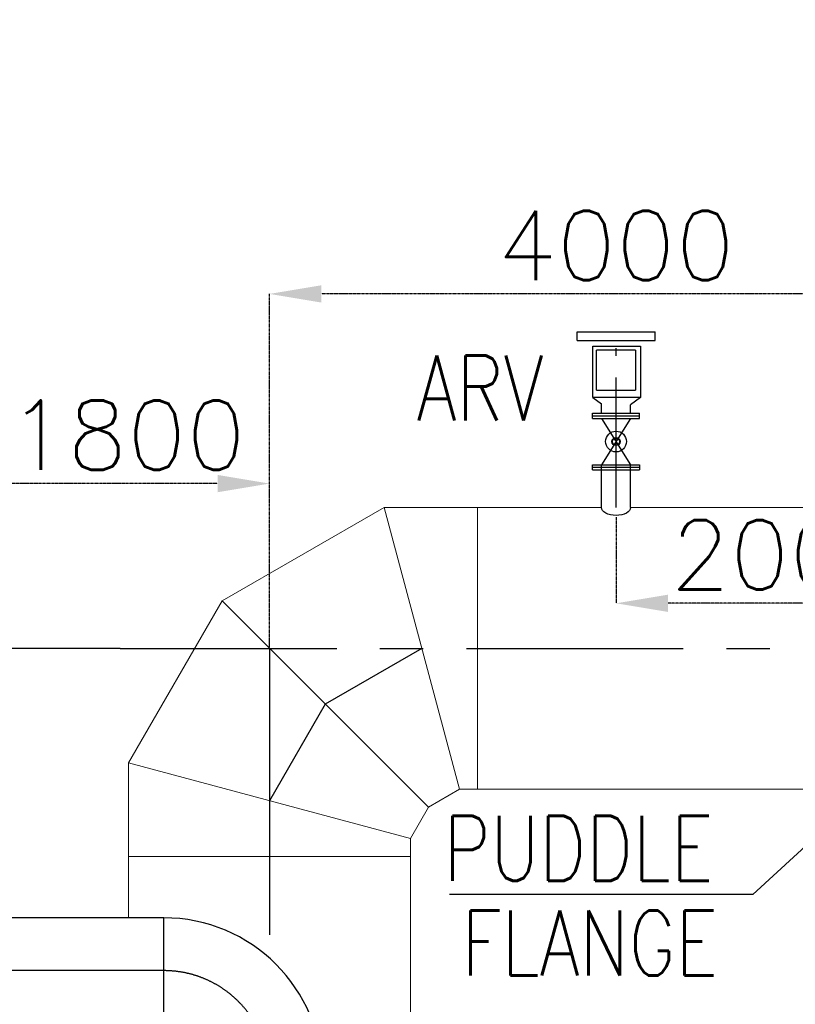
# Model space of a CAD drawing. Header units: inches. Extents: x -341304 to 31571016, y -692717 to 2132253.
# Tile 36 of 256: x 432404 to 441356, y -576685 to -565320. Entities that reach past the tile are written whole.
import ezdxf
from ezdxf.enums import TextEntityAlignment as Align

# ---------------------------------------------------------------- set-up
doc = ezdxf.new("R2010")
doc.units = ezdxf.units.IN
doc.header["$MEASUREMENT"] = 0
for name, pattern in [('CENTER', [2, 1.25, -0.25, 0.25, -0.25]), ('CENTER2', [1.125, 0.75, -0.125, 0.125, -0.125]), ('CONTINOUS', [0])]:
    doc.linetypes.add(name, pattern=pattern)
for name, color, linetype in [('0-CL', 8, 'CENTER'), ('0-CW SUPPLY', 4, 'Continuous'), ('acw', 6, 'Continuous'), ('CW PH Elevation', 8, 'Continuous'), ('CW Sump Elevation', 7, 'Continuous'), ('text', 3, 'Continuous')]:
    doc.layers.add(name, color=color, linetype=linetype)
doc.styles.add('ROMANS', font='romans')
doc.styles.add('ROMANT', font='romant', dxfattribs={"height": 5})
doc.dimstyles.new('User-300', dxfattribs={"dimscale": 400, "dimtxt": 1.5, "dimasz": 1.25, "dimexe": 1, "dimexo": 1, "dimgap": 0.4, "dimtad": 1, "dimdec": 0, "dimlfac": 0.5, "dimzin": 0, "dimdsep": 46, "dimtxsty": 'ROMANS', "dimcen": 1, "dimclrd": 8, "dimclre": 8, "dimclrt": 3, "dimadec": 0, "dimazin": 0, "dimtfac": 1, "dimtdec": 0, "dimtix": 1, "dimtofl": 0, "dimtmove": 0, "dimatfit": 3, "dimfxl": 1, "dimtolj": 1, "dimtzin": 0, "dimarcsym": 0})
doc.dimstyles.new('User600', dxfattribs={"dimscale": 500, "dimtxt": 1.5, "dimasz": 1.25, "dimexe": 1, "dimexo": 1, "dimgap": 0.4, "dimtad": 1, "dimdec": 0, "dimzin": 0, "dimdsep": 46, "dimtxsty": 'ROMANS', "dimcen": 1, "dimclrd": 8, "dimclre": 8, "dimclrt": 3, "dimadec": 0, "dimazin": 0, "dimtfac": 1, "dimtdec": 0, "dimtix": 1, "dimtofl": 0, "dimtmove": 0, "dimatfit": 3, "dimfxl": 1, "dimtolj": 1, "dimtzin": 0, "dimarcsym": 0})

# ---------------------------------------------------------------- blocks, each defined once
blk = doc.blocks.new('*D650')
at = {"layer": '0-CL', "color": 8, "lineweight": -2, "transparency": 16777216}
for p, q in [((-1571854, 163484), (-1571854, 167575)), ((-1564454, 167575), (-1571254, 167575)), ((-1563854, 166712), (-1563854, 167575))]:
    blk.add_line(p, q, dxfattribs=at)
at = {"layer": '0-CL', "color": 8, "transparency": 16777216}
for points in [[(-1571254, 167675), (-1571254, 167475), (-1571854, 167575)], [(-1564454, 167675), (-1564454, 167475), (-1563854, 167575)]]:
    blk.add_solid(points, dxfattribs=at)
at = {"layer": 'Defpoints', "color": 0, "transparency": 16777216}
for p in [(-1571854, 167575), (-1563854, 166712), (-1571854, 163484)]:
    blk.add_point(p, dxfattribs=at)
at = {"layer": '0-CL', "color": 3, "transparency": 16777216, "insert": (-1567854, 168135), "char_height": 800, "attachment_point": 5, "style": 'ROMANS'}
blk.add_mtext('\\A1;4000', dxfattribs=at)
blk = doc.blocks.new('*D651')
at = {"layer": '0-CL', "color": 8, "lineweight": -2, "transparency": 16777216}
for p, q in [((-1563854, 165732), (-1563854, 164004)), ((-1567854, 164999), (-1567854, 164004)), ((-1564454, 164004), (-1567254, 164004))]:
    blk.add_line(p, q, dxfattribs=at)
at = {"layer": '0-CL', "color": 8, "transparency": 16777216}
for points in [[(-1567254, 164104), (-1567254, 163904), (-1567854, 164004)], [(-1564454, 164104), (-1564454, 163904), (-1563854, 164004)]]:
    blk.add_solid(points, dxfattribs=at)
at = {"layer": 'Defpoints', "color": 0, "transparency": 16777216}
for p in [(-1563854, 165732), (-1567854, 164999), (-1567854, 164004)]:
    blk.add_point(p, dxfattribs=at)
at = {"layer": '0-CL', "color": 3, "transparency": 16777216, "insert": (-1565854, 164564), "char_height": 800, "attachment_point": 5, "style": 'ROMANS'}
blk.add_mtext('\\A1;2000', dxfattribs=at)
blk = doc.blocks.new('*D652')
at = {"layer": '0-CL', "color": 8, "lineweight": -2, "transparency": 16777216}
for p, q in [((-1575454, 159384), (-1575454, 165386)), ((-1572454, 165386), (-1574854, 165386)), ((-1571854, 163484), (-1571854, 165386))]:
    blk.add_line(p, q, dxfattribs=at)
at = {"layer": '0-CL', "color": 8, "transparency": 16777216}
for points in [[(-1574854, 165486), (-1574854, 165286), (-1575454, 165386)], [(-1572454, 165486), (-1572454, 165286), (-1571854, 165386)]]:
    blk.add_solid(points, dxfattribs=at)
at = {"layer": 'Defpoints', "color": 0, "transparency": 16777216}
for p in [(-1575454, 165386), (-1571854, 163484), (-1575454, 159384)]:
    blk.add_point(p, dxfattribs=at)
at = {"layer": '0-CL', "color": 3, "transparency": 16777216, "insert": (-1573499, 165946), "char_height": 800, "attachment_point": 5, "style": 'ROMANS'}
blk.add_mtext('\\A1;1800', dxfattribs=at)
blk = doc.blocks.new('fgdfg')
at = {"layer": '0-CW SUPPLY', "color": 20, "linetype": 'Continuous'}
for p, q in [((-225, 1014), (225, 1014)), ((-225, 964.4), (-225, 1014)), ((225, 964.4), (225, 1014)), ((-225, 964.4), (225, 964.4)), ((-134.4, 635.6), (-134.4, 930.4)), ((-134.4, 930.4), (141.1, 930.4)), ((141.1, 930.4), (141.1, 635.6)), ((-112, 676.7), (-112, 908.2)), ((112, 908.2), (-112, 908.2)), ((112, 908.2), (112, 676.7)), ((141.1, 635.6), (-134.4, 635.6)), ((-134.4, 635.6), (-84, 598.2)), ((-112, 676.7), (112, 676.7)), ((141.1, 635.6), (84, 593.3)), ((-84, 544), (-84, 598.2)), ((84, 544), (84, 593.3)), ((-135.1, 514), (-135.1, 544)), ((-135.1, 544), (135.1, 544)), ((-135.1, 529), (135.1, 529)), ((-135.1, 514), (135.1, 514)), ((-84, 514), (84, 514)), ((-84, 514), (84, 247)), ((84, 514), (-84, 247)), ((135.1, 514), (135.1, 544)), ((-135.1, 217), (-135.1, 247)), ((-135.1, 247), (135.1, 247)), ((-135.1, 232), (135.1, 232)), ((-84, 0), (-84, 247)), ((-84, 247), (84, 247)), ((84, 0), (84, 247)), ((135.1, 247), (135.1, 217)), ((-135.1, 217), (135.1, 217))]:
    blk.add_line(p, q, dxfattribs=at)
for radius in [59.9, 23.4, 20.1]:
    blk.add_circle((0, 380.5), radius, dxfattribs=at)
at = {"layer": 'CW PH Elevation', "color": 8, "linetype": 'CENTER2', "ltscale": 1000}
blk.add_line((0, 0), (0, 919.5), dxfattribs=at)
blk = doc.blocks.new('Q-Q')
at = {"layer": '0-CL', "linetype": 'CONTINOUS', "lineweight": -3, "ltscale": 2000}
blk.add_line((-1573578.5, 163484), (-1586498, 163484), dxfattribs=at)
at = {"layer": '0-CL', "lineweight": -3, "ltscale": 2000}
for p, q in [((-1573578.5, 163484), (-1550654.1, 163484)), ((-1571854.1, 163484), (-1571854.1, 161725.9)), ((-1570095.9, 163484), (-1571210.5, 162840.5)), ((-1571210.5, 162840.5), (-1571854.1, 161725.9)), ((-1571854.1, 161725.9), (-1571854.1, 160175.9)), ((-1573074.1, 159764), (-1578334.9, 159764))]:
    blk.add_line(p, q, dxfattribs=at)
blk.add_arc((-1573074.1, 158544), 1220, 0, 90, dxfattribs=at)
at = {"layer": '0-CW SUPPLY', "color": 4, "linetype": 'Continuous', "lineweight": 9, "ltscale": 2500}
for p, q in [((-1570531.6, 165110), (-1572400.9, 164030.8)), ((-1569660.3, 161858), (-1570531.6, 165110)), ((-1569452.4, 165110), (-1570531.6, 165110)), ((-1569452.4, 165110), (-1569452.4, 161858)), ((-1569452.4, 165110), (-1568022.1, 165110)), ((-1567686.1, 165110, -16.2), (-1563854.1, 165110, -16876)), ((-1572400.9, 164030.8), (-1573480.1, 162161.6)), ((-1570020.2, 161650.2), (-1572400.9, 164030.8)), ((-1570228.1, 161290.2), (-1573480.1, 162161.6)), ((-1573480.1, 161082.4), (-1573480.1, 162161.6)), ((-1569660.3, 161858), (-1570020.2, 161650.2)), ((-1569452.4, 161858), (-1569660.3, 161858)), ((-1569452.4, 161858), (-1563854.1, 161858)), ((-1570020.2, 161650.2), (-1570228.1, 161290.2)), ((-1570228.1, 161082.4), (-1570228.1, 161290.2)), ((-1573480.1, 161082.4), (-1573480.1, 160374)), ((-1570228.1, 161082.4), (-1573480.1, 161082.4)), ((-1570228.1, 161082.4), (-1570228.1, 152659.8))]:
    blk.add_line(p, q, dxfattribs=at)
at = {"layer": 'acw', "color": 6, "linetype": 'Continuous', "ltscale": 100}
for p, q in [((-1573074.1, 160374), (-1578334.9, 160374)), ((-1573074.1, 159154), (-1573074.1, 160374))]:
    blk.add_line(p, q, dxfattribs=at)
blk.add_arc((-1573074.1, 158544), 1830, 0, 90, dxfattribs=at)
at = {"layer": 'CW Sump Elevation', "color": 1, "extrusion": (0, 0, -1)}
blk.add_ellipse((-1567854.1, 165110), major_axis=(-168, 0), ratio=0.5484818, start_param=3.1415927, end_param=6.2831853, dxfattribs=at)
at = {"xscale": 2, "yscale": 2, "zscale": 2}
blk.add_blockref('fgdfg', (-1567854.1, 165110), dxfattribs=at)
at = {"color": 3, "lineweight": -2, "style": 'ROMANS', "width": 0.8}
blk.add_text('ARV', height=750, dxfattribs=at).set_placement((-1570155.7, 165887.9), align=Align.BOTTOM_LEFT)
for s, p in [('PUDDLE', (-1569844.3, 160800.4)), ('FLANGE', (-1569636.2, 159706.8))]:
    blk.add_text(s, height=750, dxfattribs=at).set_placement(p)
at = {"layer": 'text', "color": 1, "lineweight": 25, "insert": (-1632534.8, 170722.7), "char_height": 1000, "width": 20022.357, "attachment_point": 1, "style": 'ROMANT'}
blk.add_mtext('\\pi1382.6;{\\W0.8;BOTTOM SLIDING SUPPORT \\P\\pi3954;CWP-H2, H4 & H6\\P\\pi9611.2; }', dxfattribs=at)
at = {"layer": '0-CL'}
for base, p1, p2, picture, middle in [((-1571854.1, 167575.1), (-1563854.1, 166712.5), (-1571854.1, 163484), '*D650', (-1567854.1, 168135.1)), ((-1567854.1, 164003.5), (-1563854.1, 165731.9), (-1567854.1, 164999.2), '*D651', (-1565854.1, 164563.5))]:
    dim = blk.add_linear_dim(base=base, p1=p1, p2=p2, angle=180, dimstyle='User-300', override={"dimtxt": 2, "dimasz": 1.5, "dimexe": 0, "dimexo": 0}, dxfattribs=at)
    dim.commit()
    dim.dimension.update_dxf_attribs({"geometry": picture, "text_midpoint": middle})
dim = blk.add_linear_dim(base=(-1575454.1, 165386.5), p1=(-1571854.1, 163484), p2=(-1575454.1, 159384), dimstyle='User-300', override={"dimtxt": 2, "dimasz": 1.5, "dimexe": 0, "dimexo": 0}, dxfattribs=at)
dim.commit()
dim.dimension.update_dxf_attribs({"geometry": '*D652', "text_midpoint": (-1573499, 165386.5), "dimtype": 128})
blk.add_leader([(-1563854.1, 162868.6), (-1566275.9, 160644.5), (-1569776.3, 160644.5)], dimstyle='User600', override={"dimasz": 2.5, "dimgap": 0.4, "dimtad": 0})

msp = doc.modelspace()

# ---------------------------------------------------------------- block references
at = {"color": 7}
msp.add_blockref('Q-Q', (2007141.3, -736060.4), dxfattribs=at)

doc.saveas('drawing.dxf')
